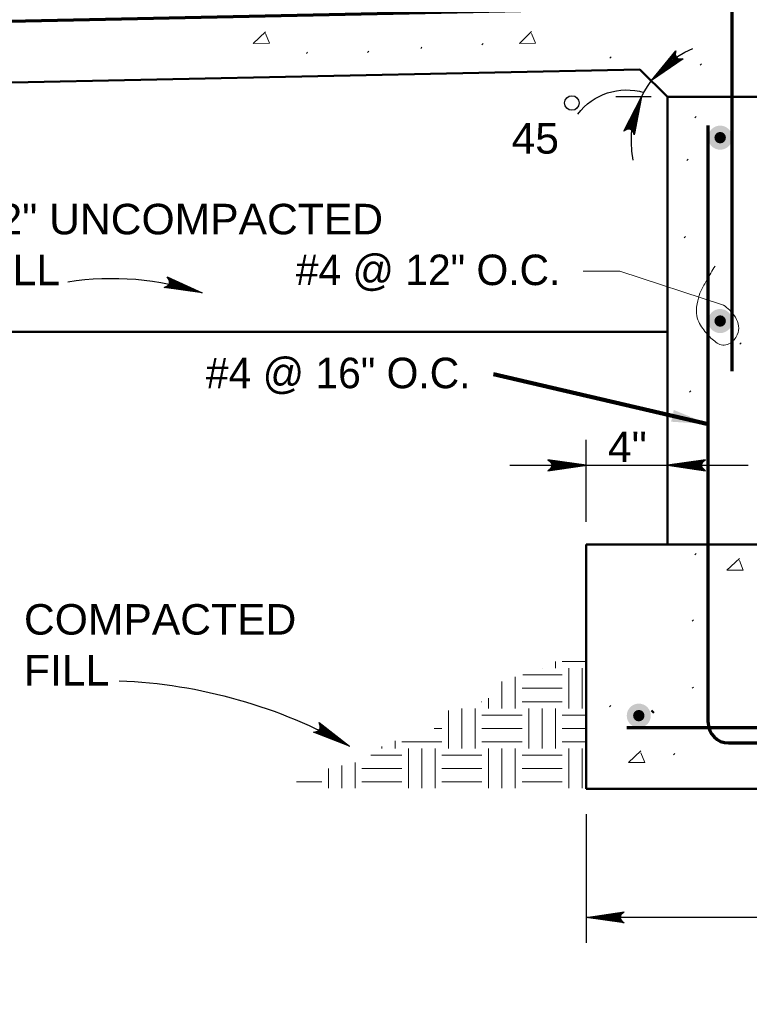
# Model space of a CAD drawing. Extents: x -312 to 328, y -156 to 292.
# Tile 86 of 89: x 195 to 231, y 177 to 225. Entities that reach past the tile are written whole.
import ezdxf

# ---------------------------------------------------------------- set-up
doc = ezdxf.new("R2010")
doc.units = 0
doc.header["$MEASUREMENT"] = 0
for name, color, linetype, lineweight in [('Level 1', 253, 'Continuous', 18), ('Level 45', 253, 'Continuous', 18), ('S-Anno-Dims', 33, 'Continuous', 35), ('S-Anno-Patt', 152, 'Continuous', 18), ('S-Anno-Text', 53, 'Continuous', 25), ('S-Sect-Conc', 6, 'Continuous', 50), ('S-Sect-Fngr', 2, 'Continuous', 50), ('S-Sect-Rbar', 7, 'Continuous', 70)]:
    doc.layers.add(name, color=color, linetype=linetype, lineweight=lineweight)
doc.styles.add('NOTES', font='romans.shx')
doc.styles.add('Style-Arial', font='txt')
doc.styles.add('Text', font='txt', dxfattribs={"height": 0.125})
doc.dimstyles.new('Std-Arch', dxfattribs={"dimtxt": 0.125, "dimasz": 0.15, "dimexe": 0.0625, "dimexo": 0.0625, "dimgap": 0.0625, "dimtad": 1, "dimdec": 4, "dimzin": 11, "dimdsep": 46, "dimlunit": 4, "dimtxsty": 'Text', "dimcen": 0.09, "dimclrd": 256, "dimclre": 256, "dimadec": 4, "dimazin": 3, "dimtfac": 1, "dimtdec": 4, "dimtofl": 0, "dimtmove": 1, "dimatfit": 3, "dimfxl": 0, "dimfrac": 2, "dimtzin": 11, "dimlwd": 18, "dimlwe": 18, "dimarcsym": 0})

# ---------------------------------------------------------------- blocks, each defined once
blk = doc.blocks.new('REBAR_7')
at = {"layer": 'Level 45', "linetype": 'Continuous', "lineweight": 60}
h = blk.add_hatch(color=31, dxfattribs=at)
edge = h.paths.add_edge_path()
edge.add_arc((0, 0), 0.75, 0, 360)
h = blk.add_hatch(color=31, dxfattribs=at)
edge = h.paths.add_edge_path()
edge.add_arc((0, 0), 0.6, 0, 360)
h = blk.add_hatch(color=31, dxfattribs=at)
edge = h.paths.add_edge_path()
edge.add_arc((0, 0), 0.48, 0, 360)
h = blk.add_hatch(color=31, dxfattribs=at)
edge = h.paths.add_edge_path()
edge.add_arc((0, 0), 0.375, 0, 360)
h = blk.add_hatch(color=31, dxfattribs=at)
edge = h.paths.add_edge_path()
edge.add_arc((0, 0), 0.188, 0, 360)
h = blk.add_hatch(color=31, dxfattribs=at)
edge = h.paths.add_edge_path()
edge.add_arc((0, 0), 0.0938, 0, 360)
blk = doc.blocks.new('*U56')
at = {"color": 0, "lineweight": 18}
blk.add_line((-1.8, 0), (0, 0), dxfattribs=at)
at = {"color": 0, "insert": (-15.931, -0.984), "char_height": 1.5, "attachment_point": 7, "style": 'Text'}
blk.add_mtext('\\C256;#4 @ 12" O.C.', dxfattribs=at)

msp = doc.modelspace()

# ---------------------------------------------------------------- hatches: boundary and pattern name
at = {"layer": 'S-Sect-Rbar'}
for points in [[(228.55951, 219.2164, 1), (229.74436, 219.2164, 1)], [(228.55951, 210.20402, 1), (229.74436, 210.20402, 1)], [(228.55951, 210.20402, 1), (229.74436, 210.20402, 1)], [(229.71462, 210.20404, 1), (228.58962, 210.20404, 1)], [(229.60212, 210.20404, 1), (228.70212, 210.20404, 1)], [(229.51212, 210.20404, 1), (228.79212, 210.20404, 1)], [(229.43337, 210.20404, 1), (228.87087, 210.20404, 1)], [(229.29274, 210.20404, 1), (229.01149, 210.20404, 1)], [(229.22243, 210.20404, 1), (229.08181, 210.20404, 1)], [(224.56036, 190.80791, 1), (225.74265, 190.80791, 1)]]:
    msp.add_hatch(color=256, dxfattribs=at).paths.add_polyline_path(points, flags=16)

# ---------------------------------------------------------------- linework, layer by layer
at = {"layer": 'Level 1', "color": 214, "linetype": 'Continuous', "lineweight": 25}
msp.add_3dface([(-311.9741, -156.26001), (328.0259, -156.26001), (328.0259, 291.73999), (-311.9741, 291.73999)], dxfattribs=at)
msp.add_3dface([(-311.9741, -156.26001), (328.0259, -156.26001), (328.0259, 291.73999), (-311.9741, 291.73999)], dxfattribs=at)
msp.add_3dface([(-311.9741, -156.26001), (328.0259, -156.26001), (328.0259, 291.73999), (-311.9741, 291.73999)], dxfattribs=at)
at = {"layer": 'S-Anno-Dims', "lineweight": 25}
for p, q in [((225.7594, 221.21672), (224.02849, 221.21672)), ((222.55915, 200.34197), (222.55915, 204.36075)), ((218.81721, 203.11275), (230.5219, 203.11275)), ((222.55915, 185.9685), (222.55915, 179.64432)), ((244.56021, 180.8925), (222.55915, 180.8925))]:
    msp.add_line(p, q, dxfattribs=at)
at = {"layer": 'S-Anno-Dims', "lineweight": 25, "flags": 128}
for points in [[(227.33356, 223.09362), (225.77027, 222.02072), (226.96425, 223.49169), (226.95177, 223.41895), (226.94606, 223.30347), (226.96715, 223.22089), (227.00724, 223.16195), (227.07217, 223.11369), (227.15704, 223.08586), (227.27065, 223.08659), (227.33356, 223.09362), (225.8131, 222.05615), (226.93236, 223.43778), (226.92014, 223.37139), (226.91214, 223.25176), (226.96341, 223.15416), (227.04995, 223.08911), (227.13728, 223.06967), (227.22316, 223.06728), (227.27641, 223.0715), (225.88586, 222.12328), (226.89427, 223.36182), (226.87789, 223.29773), (226.88848, 223.24422), (226.90601, 223.17876), (226.95084, 223.10584), (227.00425, 223.06123), (227.06512, 223.04392), (227.14423, 223.05772), (227.2129, 223.04964), (225.97075, 222.2016), (226.85271, 223.27857), (226.85938, 223.18064), (226.90921, 223.10008), (226.98601, 223.03012), (227.14939, 223.02778), (226.06963, 222.28467), (226.81869, 223.1982), (226.84318, 223.14733), (226.87571, 223.05897), (226.95531, 223.00588), (227.07961, 223.0083), (226.15673, 222.36502), (226.81121, 223.14437), (226.83171, 223.07348), (226.86849, 223.01149), (226.99456, 222.97882), (226.26036, 222.46063), (226.78636, 223.08061), (226.80338, 223.02898), (226.83762, 222.98301), (226.93343, 222.96323), (226.38384, 222.57455), (226.77125, 223.02178), (226.811, 222.95436), (226.88222, 222.9568), (226.48526, 222.66813), (226.75784, 222.97879), (226.8143, 222.93088), (226.58889, 222.76374), (226.76199, 222.94997), (226.78276, 222.93852), (226.71881, 222.87952)], [(224.41642, 219.52914), (225.28165, 221.21625), (224.93058, 219.35451), (224.90698, 219.42444), (224.8571, 219.52875), (224.79928, 219.59137), (224.73599, 219.62416), (224.65593, 219.63575), (224.56804, 219.61989), (224.46843, 219.56523), (224.41642, 219.52914), (225.26082, 221.16472), (224.93301, 219.41711), (224.9122, 219.48132), (224.86236, 219.59037), (224.77086, 219.65186), (224.66379, 219.66794), (224.57772, 219.64352), (224.50102, 219.6048), (224.45619, 219.57577), (225.22872, 221.07107), (224.9304, 219.50204), (224.91434, 219.56621), (224.87959, 219.60825), (224.83305, 219.6575), (224.75893, 219.70034), (224.69074, 219.7142), (224.62896, 219.70049), (224.56592, 219.65074), (224.50167, 219.62519), (225.19127, 220.96181), (224.92739, 219.59504), (224.87496, 219.67802), (224.79282, 219.7252), (224.69199, 219.75024), (224.54715, 219.67462), (225.14377, 220.84172), (224.91911, 219.68192), (224.87338, 219.71503), (224.80275, 219.77729), (224.70748, 219.78616), (224.59928, 219.72493), (225.10535, 220.72963), (224.90009, 219.73283), (224.84835, 219.78545), (224.78653, 219.82249), (224.66008, 219.7913), (225.05964, 220.59624), (224.89165, 219.80074), (224.85212, 219.83807), (224.80014, 219.86223), (224.70646, 219.83408), (225.00517, 220.43732), (224.87697, 219.85968), (224.80995, 219.90009), (224.74845, 219.86408), (224.96043, 220.30677), (224.86833, 219.90387), (224.79588, 219.91918), (224.91472, 220.17339), (224.85097, 219.92726), (224.82726, 219.92746), (224.85546, 220.00976)], [(220.68265, 202.84125), (222.55915, 203.11275), (220.68415, 203.38425), (220.74265, 203.33925), (220.82515, 203.25825), (220.86565, 203.18325), (220.87615, 203.11275), (220.86115, 203.03325), (220.81765, 202.95525), (220.73365, 202.87875), (220.68265, 202.84125), (222.50365, 203.10975), (220.74415, 203.36625), (220.79815, 203.32575), (220.88515, 203.24325), (220.91365, 203.13675), (220.89415, 203.03025), (220.84315, 202.95675), (220.78165, 202.89675), (220.73965, 202.86375), (222.40465, 203.10975), (220.82365, 203.33625), (220.87915, 203.30025), (220.90765, 203.25375), (220.93915, 203.19375), (220.95565, 203.10975), (220.94665, 203.04075), (220.91365, 202.98675), (220.84615, 202.94325), (220.80115, 202.89075), (222.28915, 203.10975), (220.91065, 203.30325), (220.97215, 203.22675), (220.99015, 203.13375), (220.98115, 203.03025), (220.86265, 202.91775), (222.16015, 203.10375), (220.99015, 203.26725), (221.00665, 203.21325), (221.04265, 203.12625), (221.02015, 203.03325), (220.92715, 202.95075), (222.04165, 203.10375), (221.03215, 203.23275), (221.06515, 203.16675), (221.08015, 203.09625), (221.00965, 202.98675), (221.90065, 203.10375), (221.09365, 203.20275), (221.11615, 203.15325), (221.12215, 203.09625), (221.06515, 203.01675), (221.73265, 203.10375), (221.14465, 203.16975), (221.16115, 203.09325), (221.10715, 203.04675), (221.59465, 203.10375), (221.18365, 203.14725), (221.17465, 203.07375), (221.45365, 203.10375), (221.20015, 203.12325), (221.19265, 203.10075), (221.27965, 203.10075)], [(228.43596, 203.38425), (226.55946, 203.11275), (228.43446, 202.84125), (228.37596, 202.88625), (228.29346, 202.96725), (228.25296, 203.04225), (228.24246, 203.11275), (228.25746, 203.19225), (228.30096, 203.27025), (228.38496, 203.34675), (228.43596, 203.38425), (226.61496, 203.11575), (228.37446, 202.85925), (228.32046, 202.89975), (228.23346, 202.98225), (228.20496, 203.08875), (228.22446, 203.19525), (228.27546, 203.26875), (228.33696, 203.32875), (228.37896, 203.36175), (226.71396, 203.11575), (228.29496, 202.88925), (228.23946, 202.92525), (228.21096, 202.97175), (228.17946, 203.03175), (228.16296, 203.11575), (228.17196, 203.18475), (228.20496, 203.23875), (228.27246, 203.28225), (228.31746, 203.33475), (226.82946, 203.11575), (228.20796, 202.92225), (228.14646, 202.99875), (228.12846, 203.09175), (228.13746, 203.19525), (228.25596, 203.30775), (226.95846, 203.12175), (228.12846, 202.95825), (228.11196, 203.01225), (228.07596, 203.09925), (228.09846, 203.19225), (228.19146, 203.27475), (227.07696, 203.12175), (228.08646, 202.99275), (228.05346, 203.05875), (228.03846, 203.12925), (228.10896, 203.23875), (227.21796, 203.12175), (228.02496, 203.02275), (228.00246, 203.07225), (227.99646, 203.12925), (228.05346, 203.20875), (227.38596, 203.12175), (227.97396, 203.05575), (227.95746, 203.13225), (228.01146, 203.17875), (227.52396, 203.12175), (227.93496, 203.07825), (227.94396, 203.15175), (227.66496, 203.12175), (227.91846, 203.10225), (227.92596, 203.12475), (227.83896, 203.12475)], [(224.43565, 180.621), (222.55915, 180.8925), (224.43415, 181.164), (224.37565, 181.119), (224.29315, 181.038), (224.25265, 180.963), (224.24215, 180.8925), (224.25715, 180.813), (224.30065, 180.735), (224.38465, 180.6585), (224.43565, 180.621), (222.61465, 180.8895), (224.37415, 181.146), (224.32015, 181.1055), (224.23315, 181.023), (224.20465, 180.9165), (224.22415, 180.81), (224.27515, 180.7365), (224.33665, 180.6765), (224.37865, 180.6435), (222.71365, 180.8895), (224.29465, 181.116), (224.23915, 181.08), (224.21065, 181.0335), (224.17915, 180.9735), (224.16265, 180.8895), (224.17165, 180.8205), (224.20465, 180.7665), (224.27215, 180.723), (224.31715, 180.6705), (222.82915, 180.8895), (224.20765, 181.083), (224.14615, 181.0065), (224.12815, 180.9135), (224.13715, 180.81), (224.25565, 180.6975), (222.95815, 180.8835), (224.12815, 181.047), (224.11165, 180.993), (224.07565, 180.906), (224.09815, 180.813), (224.19115, 180.7305), (223.07665, 180.8835), (224.08615, 181.0125), (224.05315, 180.9465), (224.03815, 180.876), (224.10865, 180.7665), (223.21765, 180.8835), (224.02465, 180.9825), (224.00215, 180.933), (223.99615, 180.876), (224.05315, 180.7965), (223.38565, 180.8835), (223.97365, 180.9495), (223.95715, 180.873), (224.01115, 180.8265), (223.52365, 180.8835), (223.93465, 180.927), (223.94365, 180.8535), (223.66465, 180.8835), (223.91815, 180.903), (223.92565, 180.8805), (223.83865, 180.8805)]]:
    msp.add_lwpolyline(points, dxfattribs=at)
at = {"layer": 'S-Anno-Dims', "lineweight": 25}
msp.add_circle((221.86111, 220.92165), 0.35689, dxfattribs=at)
at = {"layer": 'S-Anno-Dims', "lineweight": 25, "extrusion": (0, 0, -1)}
for centre, radius, start, end in [((-229.70807, 219.06406), 4.92057, 348.918033, 67.305311), ((-224.54717, 218.54275), 3.01941, 37.473825, 106.550678)]:
    msp.add_arc(centre, radius, start, end, dxfattribs=at)
at = {"layer": 'S-Anno-Patt'}
for p, q in [((214.4299, 223.59385), (214.49224, 223.65919)), ((217.43421, 223.78744), (217.49674, 223.85269)), ((208.81052, 223.34625), (208.87315, 223.4116)), ((211.81765, 223.4086), (211.88046, 223.47394)), ((223.72624, 223.1325), (223.78896, 223.19785)), ((228.16202, 222.78647), (228.22596, 222.8505)), ((227.90027, 220.1895), (227.9644, 220.25325)), ((227.50774, 218.09475), (227.57196, 218.15869)), ((227.37724, 214.29807), (227.44099, 214.362)), ((230.12346, 209.06119), (230.1874, 209.12532)), ((227.63871, 206.70469), (227.70274, 206.76872)), ((227.50774, 203.03907), (227.57196, 203.103)), ((227.90027, 198.71869), (227.9644, 198.78272)), ((227.76949, 195.4455), (227.83352, 195.50972)), ((227.76949, 192.15132), (227.83352, 192.21525)), ((223.71546, 191.23482), (223.7794, 191.29894)), ((230.25424, 189.402), (230.31827, 189.46594)), ((226.85421, 188.87822), (226.91815, 188.94207))]:
    msp.add_line(p, q, dxfattribs=at)
at = {"layer": 'S-Anno-Patt', "flags": 128}
for points in [[(206.79799, 224.42569), (206.20202, 223.83769), (207.00171, 223.85419), (206.79996, 224.32997)], [(219.87799, 224.43572), (219.28221, 223.84735), (220.0819, 223.86394), (219.87996, 224.33944)], [(230.09524, 198.53044), (229.48746, 197.95482), (230.28724, 197.95482), (230.09524, 198.43472)], [(225.25671, 189.08307), (224.64874, 188.50707), (225.4489, 188.50707), (225.25671, 188.98707)]]:
    msp.add_lwpolyline(points, dxfattribs=at)
at = {"layer": 'S-Anno-Text', "lineweight": 18}
msp.add_line((229.31076, 210.99056), (224.22235, 212.65299), dxfattribs=at)
at = {"layer": 'S-Anno-Text', "flags": 128}
for points in [[(201.96864, 212.37799), (203.6939, 211.59146), (201.81793, 211.85643), (201.88665, 211.88318), (201.98844, 211.93768), (202.04846, 211.99846), (202.07842, 212.06322), (202.08604, 212.14363), (202.06622, 212.23086), (202.00697, 212.32772), (201.96864, 212.37799), (203.64136, 211.60991), (201.88051, 211.85692), (201.94371, 211.88048), (202.05041, 211.93546), (202.10755, 212.02968), (202.1186, 212.13724), (202.09027, 212.22202), (202.04792, 212.29699), (202.01709, 212.34042), (203.54635, 211.63775), (201.96523, 211.86338), (202.02852, 211.88243), (202.06889, 211.91892), (202.11607, 211.96775), (202.15541, 212.04383), (202.16604, 212.11248), (202.14963, 212.17375), (202.09694, 212.23422), (202.06841, 212.29726), (203.43553, 211.66991), (202.05798, 211.87062), (202.1385, 211.92671), (202.18176, 212.0111), (202.20204, 212.11301), (202.11999, 212.25423), (203.3134, 211.71186), (202.1444, 211.88297), (202.17539, 211.93022), (202.23433, 212.0036), (202.23878, 212.09916), (202.17251, 212.20437), (203.19955, 211.74511), (202.19438, 211.90446), (202.24459, 211.95836), (202.27872, 212.02196), (202.24173, 212.14673), (203.06427, 211.78466), (202.26164, 211.91584), (202.29722, 211.95709), (202.31898, 212.00999), (202.28654, 212.10243), (202.90287, 211.8318), (202.32001, 211.93321), (202.35723, 212.00209), (202.31852, 212.06184), (202.77057, 211.87046), (202.36379, 211.94389), (202.37566, 212.01704), (202.63516, 211.90987), (202.3863, 211.96231), (202.38539, 211.98612), (202.4689, 211.9617)], [(209.43264, 190.47114), (210.93546, 189.315), (209.16794, 189.99715), (209.24093, 190.00768), (209.35241, 190.03776), (209.42461, 190.0834), (209.46843, 190.13971), (209.49403, 190.21632), (209.49443, 190.30577), (209.45861, 190.41352), (209.43264, 190.47114), (210.88845, 189.34484), (209.22901, 189.98348), (209.2959, 189.99215), (209.41227, 190.02159), (209.48922, 190.10045), (209.5243, 190.20273), (209.51587, 190.29172), (209.49156, 190.37432), (209.47135, 190.4236), (210.80219, 189.39344), (209.313, 189.97063), (209.37895, 189.97488), (209.42653, 190.0013), (209.48352, 190.0382), (209.53904, 190.10342), (209.56492, 190.16789), (209.56278, 190.23128), (209.52512, 190.3021), (209.51158, 190.36996), (210.70152, 189.44982), (209.40498, 189.95672), (209.4961, 189.99315), (209.55732, 190.06558), (209.60011, 190.16027), (209.5521, 190.31638), (210.59203, 189.51829), (209.49196, 189.94921), (209.53283, 189.98823), (209.60683, 190.04639), (209.63276, 190.13847), (209.59199, 190.25594), (210.48863, 189.57642), (209.54551, 189.95884), (209.6066, 190), (209.65421, 190.05424), (209.64639, 190.18414), (210.3658, 189.64552), (209.6136, 189.95473), (209.65758, 189.98687), (209.69073, 190.03348), (209.68003, 190.13087), (210.21923, 189.72792), (209.67438, 189.95846), (209.7262, 190.01714), (209.70201, 190.08409), (210.09909, 189.79548), (209.71944, 189.95896), (209.74754, 190.02753), (209.97609, 189.86448), (209.74553, 189.97182), (209.75003, 189.99522), (209.82585, 189.95255)]]:
    msp.add_lwpolyline(points, dxfattribs=at)
at = {"layer": 'S-Anno-Text', "extrusion": (0, 0, -1)}
for centre, radius, start, end in [((-199.25363, 198.08678), 14.21592, 81.209654, 108.200576), ((-198.58262, 167.33679), 25.21184, 92.3471, 119.338022)]:
    msp.add_arc(centre, radius, start, end, dxfattribs=at)
at = {"layer": 'S-Anno-Text', "lineweight": 18}
msp.add_open_spline([(229.31076, 210.99056), (229.42397, 210.91323), (229.52142, 210.82577), (229.61901, 210.73031), (229.72688, 210.6248), (229.81824, 210.51633), (229.9033, 210.38674), (229.99085, 210.25333), (230.03369, 210.10849), (230.06027, 209.95535), (230.08509, 209.81241), (230.05191, 209.66192), (229.99102, 209.53248), (229.90425, 209.34801), (229.79094, 209.18915), (229.57941, 209.08136), (229.38205, 208.98078), (229.16422, 209.01985), (229.01098, 209.1209), (228.83847, 209.23467), (228.67345, 209.37329), (228.52865, 209.54379), (228.35697, 209.74597), (228.2139, 209.93268), (228.0973, 210.17027), (228.0333, 210.30069), (227.99653, 210.4303), (227.98846, 210.57334), (227.97628, 210.78943), (227.99736, 210.99845), (228.0479, 211.2013), (228.09019, 211.37101), (228.13261, 211.54112), (228.21471, 211.70198), (228.30706, 211.88292), (228.40372, 212.04934), (228.5004, 212.22235), (228.62845, 212.4515), (228.75446, 212.6797), (228.90207, 212.89828)], degree=3, knots=[0, 0, 0, 0, 0.05544973, 0.05544973, 0.05544973, 0.11674428, 0.11674428, 0.11674428, 0.17984166, 0.17984166, 0.17984166, 0.23873911, 0.23873911, 0.23873911, 0.32267713, 0.32267713, 0.32267713, 0.40099642, 0.40099642, 0.40099642, 0.4891651, 0.4891651, 0.4891651, 0.59371221, 0.59371221, 0.59371221, 0.65109713, 0.65109713, 0.65109713, 0.73779579, 0.73779579, 0.73779579, 0.81033314, 0.81033314, 0.81033314, 0.89192817, 0.89192817, 0.89192817, 1, 1, 1, 1], dxfattribs=at)
at = {"layer": 'S-Sect-Conc'}
for p, q in [((225.20431, 222.57188), (182.21974, 221.679)), ((226.55946, 221.21672), (225.20431, 222.57188)), ((226.55946, 199.21707), (226.55946, 221.21672)), ((240.55999, 221.21672), (226.55946, 221.21672)), ((182.21974, 209.679), (226.55946, 209.679)), ((244.56021, 199.21707), (222.55915, 199.21707)), ((222.55915, 199.21707), (222.55915, 187.2165)), ((244.56021, 187.2165), (222.55915, 187.2165))]:
    msp.add_line(p, q, dxfattribs=at)
at = {"layer": 'S-Sect-Fngr', "color": 10, "linetype": 'Continuous', "lineweight": 18}
for p, q in [((220.39552, 193.13511), (220.39552, 193.14742)), ((221.05168, 193.13511), (221.05168, 193.4755)), ((222.56149, 193.46319), (221.37977, 193.46319)), ((221.70785, 191.1666), (221.70785, 193.13511)), ((222.36402, 191.1666), (222.36402, 193.13511)), ((219.08187, 191.1666), (219.08187, 192.7164)), ((221.37977, 192.80702), (219.44994, 192.80702)), ((218.4257, 191.1666), (218.4257, 192.48817)), ((221.37977, 192.15085), (219.41126, 192.15085)), ((217.76953, 191.1666), (217.76953, 191.66623)), ((216.4572, 189.19679), (216.4572, 191.1666)), ((217.11336, 189.19679), (217.11336, 191.1666)), ((217.44145, 191.49469), (217.41427, 191.49469)), ((221.37977, 191.49469), (219.41126, 191.49469)), ((219.73935, 189.19679), (219.73935, 191.1666)), ((220.39552, 189.19679), (220.39552, 191.1666)), ((221.05168, 189.19679), (221.05168, 191.1666)), ((215.80103, 189.19679), (215.80103, 191.06914)), ((219.41126, 190.83852), (217.44145, 190.83852)), ((222.5605, 190.83852), (221.37977, 190.83852)), ((215.47294, 190.18235), (215.09221, 190.18235)), ((219.41126, 190.18235), (217.44145, 190.18235)), ((222.56026, 190.18235), (221.37977, 190.18235)), ((212.51888, 189.19679), (212.51888, 189.29867)), ((213.17504, 189.19679), (213.17504, 189.56875)), ((215.47294, 189.52487), (213.50313, 189.52487)), ((219.41126, 189.52487), (217.44145, 189.52487)), ((222.56001, 189.52487), (221.37977, 189.52487)), ((213.50313, 188.8687), (211.98142, 188.8687)), ((213.83121, 187.2405), (213.83121, 189.19679)), ((214.48738, 187.2405), (214.48738, 189.19679)), ((215.14355, 187.2405), (215.14355, 189.19679)), ((217.44145, 188.8687), (215.47294, 188.8687)), ((217.76953, 187.2405), (217.76953, 189.19679)), ((218.4257, 187.2405), (218.4257, 189.19679)), ((219.08187, 187.2405), (219.08187, 189.19679)), ((221.37977, 188.8687), (219.41126, 188.8687)), ((221.70785, 187.2405), (221.70785, 189.19679)), ((222.36402, 187.2405), (222.36402, 189.19679)), ((210.54906, 187.2405), (210.54906, 188.35073)), ((211.20523, 187.2405), (211.20523, 188.50642)), ((209.89289, 187.2405), (209.89289, 188.2072)), ((213.50313, 188.21253), (211.53462, 188.21253)), ((217.44145, 188.21253), (215.47294, 188.21253)), ((221.37977, 188.21253), (219.41126, 188.21253)), ((209.56481, 187.55637), (208.33278, 187.55637)), ((213.50313, 187.55637), (211.53462, 187.55637)), ((217.44145, 187.55637), (215.47294, 187.55637)), ((221.37977, 187.55637), (219.41126, 187.55637))]:
    msp.add_line(p, q, dxfattribs=at)
at = {"layer": 'S-Sect-Rbar'}
for p, q in [((225.65065, 225.58172), (180.19877, 224.63775)), ((229.74424, 207.74185), (229.74424, 225.92747)), ((228.55952, 190.46672), (228.55952, 219.80897)), ((225.80777, 190.97307), (225.8719, 191.03682)), ((237.5599, 190.21669), (224.55921, 190.21669)), ((229.55946, 189.4665), (242.56015, 189.4665))]:
    msp.add_line(p, q, dxfattribs=at)
msp.add_arc((229.5595, 190.46668), 1.00005, 180, 270, dxfattribs=at)

# ---------------------------------------------------------------- block references
at = {"layer": 'Level 45', "color": 31, "linetype": 'Continuous', "lineweight": 60, "xscale": 0.75, "yscale": 0.75, "zscale": 0.75}
msp.add_blockref('REBAR_7', (225.15171, 190.80797), dxfattribs=at)
at = {"layer": 'S-Anno-Text'}
msp.add_blockref('*U56', (224.22235, 212.65299), dxfattribs=at)
at = {"layer": 'S-Sect-Rbar', "xscale": 0.75, "yscale": 0.75, "zscale": 0.75}
msp.add_blockref('REBAR_7', (229.15202, 219.21657), dxfattribs=at)

# ---------------------------------------------------------------- texts
at = {"layer": 'S-Anno-Dims', "lineweight": 25, "char_height": 1.5, "attachment_point": 1, "line_spacing_factor": 0.73751, "style": 'NOTES'}
for s, insert in [('\\fArial|b0|i0|c0|p39;45', (218.8969, 219.93314)), ('\\fArial|b0|i0|c0|p39;4"', (223.63474, 204.76796))]:
    msp.add_mtext(s, dxfattribs=dict(at, insert=insert))
at = {"layer": 'S-Anno-Text', "char_height": 1.5}
for s, insert, attachment_point, style in [('\\fArial|b0|i0|c0|p39;12" UNCOMPACTED\\PFILL', (192.51023, 215.96541), 1, 'NOTES'), ('#4 @ 16" O.C.', (203.87396, 206.6007), 7, 'Text'), ('\\fArial|b0|i0|c0|p39;COMPACTED \\PFILL', (194.92833, 196.29054), 1, 'NOTES')]:
    msp.add_mtext(s, dxfattribs=dict(at, insert=insert, attachment_point=attachment_point, style=style))

# ---------------------------------------------------------------- leaders
at = {"layer": 'S-Anno-Text', "lineweight": 18, "annotation_type": 0, "has_hookline": 1, "hookline_direction": 1, "text_width": 15.08575}
msp.add_leader([(228.55952, 205.13785), (218.00505, 207.58508)], dimstyle='Std-Arch', override={"dimtxt": 1.5, "dimasz": 1.8, "dimgap": 0.75, "dimtad": 0, "dimtxsty": 'Style-Arial', "dimclrd": 0, "dimlwd": 65534}, dxfattribs=at)

doc.saveas('drawing.dxf')
